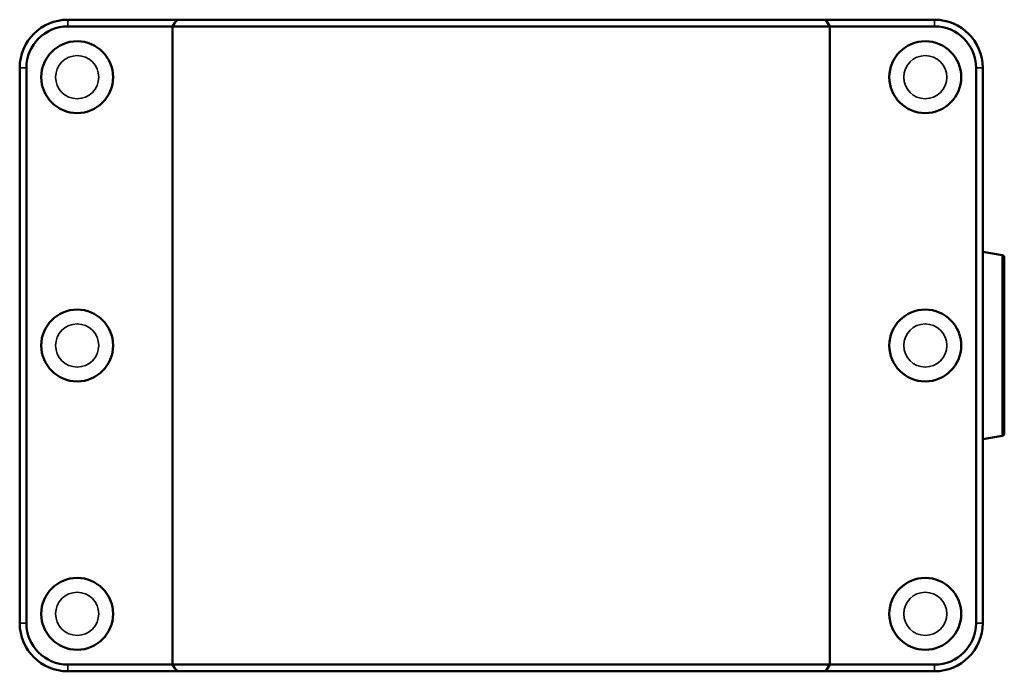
# Model space of a CAD drawing. Header units: millimetres. Extents: x 0 to 904, y -35 to 1297.
# Tile 6 of 7: x 324 to 529, y 683 to 819. Entities that reach past the tile are written whole.
import ezdxf

# ---------------------------------------------------------------- set-up
doc = ezdxf.new("R2010")
doc.units = ezdxf.units.MM
doc.layers.add('Visible (ISO)', color=7, linetype='Continuous', lineweight=50)
doc.layers.add('Visible Narrow (ISO)', color=7, linetype='Continuous', lineweight=35)

msp = doc.modelspace()

# ---------------------------------------------------------------- linework, layer by layer
at = {"layer": 'Visible (ISO)'}
for p, q in [((356.5583, 819.0008), (333.8312, 819.0008)), ((356.5583, 819.0008), (492.0042, 819.0008)), ((514.7312, 819.0008), (492.0042, 819.0008)), ((333.8312, 817.6008), (355.6955, 817.6008)), ((492.8669, 817.6008), (355.6955, 817.6008)), ((355.6955, 684.4008), (355.6955, 817.6008)), ((492.8669, 817.6008), (514.7312, 817.6008)), ((492.8669, 684.4008), (492.8669, 817.6008)), ((323.7812, 808.9508), (323.7812, 693.0508)), ((325.1812, 693.0508), (325.1812, 808.9508)), ((523.3812, 808.9508), (523.3812, 693.0508)), ((524.7812, 693.0508), (524.7812, 808.9508)), ((528.868, 769.8236), (524.7812, 770.5443)), ((529.2812, 769.3312), (529.2812, 732.6703)), ((528.868, 732.1779), (524.7812, 731.4573)), ((355.6955, 684.4008), (333.8312, 684.4008)), ((355.6955, 684.4008), (492.8669, 684.4008)), ((514.7312, 684.4008), (492.8669, 684.4008)), ((333.8312, 683.0008), (356.5583, 683.0008)), ((492.0042, 683.0008), (356.5583, 683.0008)), ((492.0042, 683.0008), (514.7312, 683.0008))]:
    msp.add_line(p, q, dxfattribs=at)
for centre in [(335.7812, 807.0008), (512.7812, 807.0008), (335.7812, 751.0008), (512.7812, 751.0008), (335.7812, 695.0008), (512.7812, 695.0008)]:
    msp.add_circle(centre, 7.5, dxfattribs=at)
for centre, radius, start, end in [((333.8312, 808.9508), 10.05, 90, 180), ((514.7312, 808.9508), 10.05, 0, 90), ((333.8312, 808.9508), 8.65, 90, 180), ((514.7312, 808.9508), 8.65, 0, 90), ((528.7812, 769.3312), 0.5, 0, 80), ((528.7812, 732.6703), 0.5, 280, 0), ((333.8312, 693.0508), 10.05, 180, 270), ((333.8312, 693.0508), 8.65, 180, 270), ((514.7312, 693.0508), 10.05, 270, 0), ((514.7312, 693.0508), 8.65, 270, 0)]:
    msp.add_arc(centre, radius, start, end, dxfattribs=at)
for points in [[(356.5583, 819.0008), (356.2691, 818.5346), (355.9816, 818.0679), (355.6955, 817.6008)], [(492.0042, 819.0008), (492.2933, 818.5346), (492.5809, 818.0679), (492.8669, 817.6008)], [(356.5583, 683.0008), (356.2691, 683.467), (355.9816, 683.9337), (355.6955, 684.4008)], [(492.0042, 683.0008), (492.2933, 683.467), (492.5809, 683.9337), (492.8669, 684.4008)]]:
    msp.add_open_spline(points, degree=3, dxfattribs=at)
at = {"layer": 'Visible Narrow (ISO)'}
for p, q in [((333.8312, 817.6708), (333.8312, 818.9308)), ((514.7312, 817.6708), (514.7312, 818.9308)), ((325.1112, 808.9508), (323.8512, 808.9508)), ((523.4512, 808.9508), (524.7112, 808.9508)), ((528.868, 732.4097), (528.868, 769.5919)), ((325.1112, 693.0508), (323.8512, 693.0508)), ((523.4512, 693.0508), (524.7112, 693.0508)), ((333.8312, 684.3308), (333.8312, 683.0708)), ((514.7312, 684.3308), (514.7312, 683.0708))]:
    msp.add_line(p, q, dxfattribs=at)
for centre in [(335.7812, 807.0008), (512.7812, 807.0008), (335.7812, 751.0008), (512.7812, 751.0008), (335.7812, 695.0008), (512.7812, 695.0008)]:
    msp.add_circle(centre, 4.5, dxfattribs=at)

doc.saveas('drawing.dxf')
